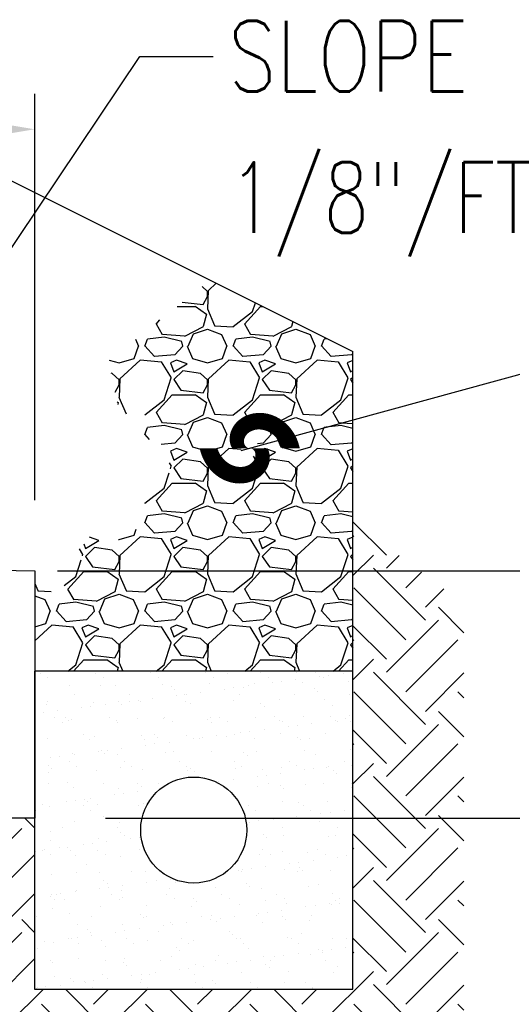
# Model space of a CAD drawing. Header units: inches. Extents: x -9715 to 32893, y -15613 to -1138.
# Tile 210 of 256: x 9273 to 9301, y -5414 to -5358. Entities that reach past the tile are written whole.
import ezdxf

# ---------------------------------------------------------------- set-up
doc = ezdxf.new("R2010")
doc.units = ezdxf.units.IN
doc.header["$MEASUREMENT"] = 0
doc.layers.get('0').update_dxf_attribs({"color": 252})
for name, color, linetype in [('S-ANNO-DIMS', 2, 'Continuous'), ('S-ANNO-TEXT', 2, 'Continuous'), ('S-WALL', 2, 'Continuous'), ('S-WALL-PATT', 1, 'Continuous')]:
    doc.layers.add(name, color=color, linetype=linetype)
doc.styles.add('125', font='romans.shx', dxfattribs={"width": 0.8, "height": 2})

# ---------------------------------------------------------------- blocks, each defined once
blk = doc.blocks.new('*X172')
at = {"color": 0}
for p, q in [((3122.32, 1688.22), (3116.63, 1693.9)), ((3116.63, 1691.37), (3116.79, 1691.53)), ((3116.63, 1684.74), (3120.11, 1688.22)), ((3122.32, 1686.01), (3124.47, 1688.16)), ((3128.95, 1677.17), (3120.11, 1686.01)), ((3125.63, 1682.69), (3128.28, 1685.34)), ((3125.63, 1673.85), (3116.79, 1682.69)), ((3128.95, 1679.38), (3132.08, 1682.51)), ((3135.48, 1675.06), (3131.16, 1679.38)), ((3122.32, 1668.33), (3131.16, 1677.17)), ((3122.32, 1670.54), (3116.63, 1676.23)), ((3116.63, 1673.69), (3116.79, 1673.85)), ((3125.63, 1665.02), (3134.47, 1673.85)), ((3116.63, 1667.06), (3120.11, 1670.54)), ((3128.95, 1659.49), (3120.11, 1668.33)), ((3128.95, 1661.7), (3135.48, 1668.23)), ((3125.63, 1656.18), (3116.79, 1665.02)), ((3135.48, 1664.01), (3134.47, 1665.02)), ((3135.48, 1657.38), (3131.16, 1661.7)), ((3122.32, 1650.65), (3131.16, 1659.49)), ((3122.32, 1652.86), (3116.62, 1658.56)), ((3116.62, 1656.01), (3116.79, 1656.18)), ((3125.63, 1647.34), (3134.47, 1656.18)), ((3116.62, 1649.38), (3120.11, 1652.86)), ((3128.95, 1641.81), (3120.11, 1650.65)), ((3128.95, 1644.02), (3135.48, 1650.55)), ((3125.63, 1638.5), (3116.79, 1647.34)), ((3135.48, 1646.33), (3134.47, 1647.34)), ((3062.63, 1641.84), (3060.93, 1643.54)), ((3135.48, 1639.7), (3131.16, 1644.02)), ((3051.61, 1632.97), (3060.45, 1641.81)), ((3122.32, 1635.18), (3116.62, 1640.88)), ((3122.32, 1632.97), (3131.16, 1641.81)), ((3054.92, 1629.66), (3062.63, 1637.37)), ((3116.62, 1638.32), (3116.79, 1638.5)), ((3125.63, 1629.66), (3134.47, 1638.5)), ((3116.62, 1631.69), (3120.11, 1635.18)), ((3128.95, 1624.14), (3120.11, 1632.97)), ((3128.95, 1626.35), (3135.48, 1632.88)), ((3058.24, 1626.35), (3062.62, 1630.73)), ((3125.63, 1620.82), (3116.79, 1629.66)), ((3135.48, 1628.65), (3134.47, 1629.66)), ((3062.62, 1624.17), (3060.45, 1626.35)), ((3135.48, 1622.03), (3131.16, 1626.35)), ((3051.61, 1615.3), (3060.45, 1624.14)), ((3122.32, 1615.3), (3131.16, 1624.14)), ((3122.32, 1617.51), (3116.62, 1623.21)), ((3116.62, 1620.64), (3116.79, 1620.82)), ((3125.63, 1611.98), (3134.47, 1620.82)), ((3054.92, 1611.98), (3062.62, 1619.68)), ((3111.27, 1608.67), (3120.11, 1617.51)), ((3128.95, 1606.46), (3120.11, 1615.3)), ((3128.95, 1608.67), (3135.48, 1615.2)), ((3058.24, 1608.67), (3064.11, 1614.54)), ((3075.91, 1606.46), (3067.83, 1614.54)), ((3072.6, 1611.98), (3075.16, 1614.54)), ((3075.91, 1608.67), (3081.79, 1614.54)), ((3093.59, 1606.46), (3085.51, 1614.54)), ((3090.28, 1611.98), (3092.84, 1614.54)), ((3093.59, 1608.67), (3099.47, 1614.54)), ((3111.27, 1606.46), (3103.19, 1614.54)), ((3107.96, 1611.98), (3110.51, 1614.54)), ((3072.6, 1603.14), (3063.76, 1611.98)), ((3090.28, 1603.14), (3081.44, 1611.98)), ((3107.96, 1603.14), (3099.12, 1611.98)), ((3125.63, 1603.14), (3116.79, 1611.98)), ((3135.48, 1610.98), (3134.47, 1611.98))]:
    blk.add_line(p, q, dxfattribs=at)
blk = doc.blocks.new('*X168')
at = {"color": 0}
for p, q in [((1782.66, 1243.5), (1782.66, 1243.5)), ((1783.93, 1242.7), (1783.93, 1242.7)), ((1790.29, 1243.78), (1790.29, 1243.78)), ((1792, 1243.52), (1792, 1243.52)), ((1793.27, 1242.71), (1793.27, 1242.71)), ((1801.35, 1243.54), (1801.35, 1243.54)), ((1802.61, 1242.73), (1802.61, 1242.73)), ((1810.69, 1243.55), (1810.69, 1243.55)), ((1811.95, 1242.75), (1811.95, 1242.75)), ((1814.48, 1243.42), (1814.48, 1243.42)), ((1820.03, 1243.57), (1820.03, 1243.57)), ((1821.3, 1242.77), (1821.3, 1242.77)), ((1825.96, 1242.39), (1825.96, 1242.39)), ((1826.1, 1243.66), (1826.1, 1243.66)), ((1829.37, 1243.59), (1829.37, 1243.59)), ((1830.04, 1242.93), (1830.04, 1242.93)), ((1830.64, 1242.78), (1830.64, 1242.78)), ((1831.6, 1243.14), (1831.6, 1243.14)), ((1834.04, 1243.46), (1834.04, 1243.46)), ((1787.66, 1241.36), (1787.66, 1241.36)), ((1792.9, 1241.39), (1792.9, 1241.39)), ((1795.33, 1241.32), (1795.33, 1241.32)), ((1803.43, 1241.61), (1803.43, 1241.61)), ((1804.91, 1241.29), (1804.91, 1241.29)), ((1805.46, 1240.78), (1805.46, 1240.78)), ((1811.29, 1241.71), (1811.29, 1241.71)), ((1813.89, 1240.8), (1813.89, 1240.8)), ((1815.45, 1241.01), (1815.45, 1241.01)), ((1817.09, 1241.02), (1817.09, 1241.02)), ((1817.89, 1241.33), (1817.89, 1241.33)), ((1818.96, 1241.67), (1818.96, 1241.67)), ((1821.96, 1241.87), (1821.96, 1241.87)), ((1823.52, 1242.07), (1823.52, 1242.07)), ((1827.06, 1241.97), (1827.06, 1241.97)), ((1829.09, 1240.92), (1829.09, 1240.92)), ((1834.91, 1242.07), (1834.91, 1242.07)), ((1788.48, 1239.8), (1788.48, 1239.8)), ((1797.82, 1239.81), (1797.82, 1239.81)), ((1801.74, 1239.2), (1801.74, 1239.2)), ((1805.81, 1239.74), (1805.81, 1239.74)), ((1807.17, 1239.83), (1807.17, 1239.83)), ((1807.37, 1239.95), (1807.37, 1239.95)), ((1809.81, 1240.27), (1809.81, 1240.27)), ((1816.51, 1239.85), (1816.51, 1239.85)), ((1823.19, 1239), (1823.19, 1239)), ((1825.85, 1239.86), (1825.85, 1239.86)), ((1829.64, 1240.41), (1829.64, 1240.41)), ((1830.87, 1238.96), (1830.87, 1238.96)), ((1835.19, 1239.88), (1835.19, 1239.88)), ((1783.61, 1238.25), (1783.61, 1238.25)), ((1783.88, 1238.76), (1783.88, 1238.76)), ((1789.66, 1237.61), (1789.66, 1237.61)), ((1791.22, 1237.82), (1791.22, 1237.82)), ((1791.71, 1238.54), (1791.71, 1238.54)), ((1793.66, 1238.14), (1793.66, 1238.14)), ((1795.89, 1238.66), (1795.89, 1238.66)), ((1796.44, 1238.15), (1796.44, 1238.15)), ((1797.74, 1238.68), (1797.74, 1238.68)), ((1799.3, 1238.88), (1799.3, 1238.88)), ((1799.56, 1238.64), (1799.56, 1238.64)), ((1807.24, 1238.61), (1807.24, 1238.61)), ((1808.07, 1238.39), (1808.07, 1238.39)), ((1815.34, 1238.9), (1815.34, 1238.9)), ((1820.07, 1238.29), (1820.07, 1238.29)), ((1820.63, 1237.78), (1820.63, 1237.78)), ((1832.25, 1238.02), (1832.25, 1238.02)), ((1783.15, 1236.76), (1783.15, 1236.76)), ((1785.08, 1235.99), (1785.08, 1235.99)), ((1785.59, 1237.08), (1785.59, 1237.08)), ((1786.87, 1236.02), (1786.87, 1236.02)), ((1787.84, 1235.58), (1787.84, 1235.58)), ((1794.43, 1236.01), (1794.43, 1236.01)), ((1799.05, 1235.76), (1799.05, 1235.76)), ((1803.62, 1235.83), (1803.62, 1235.83)), ((1803.77, 1236.02), (1803.77, 1236.02)), ((1811.05, 1235.66), (1811.05, 1235.66)), ((1811.47, 1235.93), (1811.47, 1235.93)), ((1813.11, 1236.04), (1813.11, 1236.04)), ((1819.15, 1235.89), (1819.15, 1235.89)), ((1822.45, 1236.06), (1822.45, 1236.06)), ((1827.25, 1236.19), (1827.25, 1236.19)), ((1831.8, 1236.08), (1831.8, 1236.08)), ((1834.36, 1235.73), (1834.36, 1235.73)), ((1835.1, 1236.29), (1835.1, 1236.29)), ((1786.35, 1235.19), (1786.35, 1235.19)), ((1787.42, 1235.52), (1787.42, 1235.52)), ((1795.52, 1235.54), (1795.52, 1235.54)), ((1795.69, 1235.2), (1795.69, 1235.2)), ((1805.03, 1235.22), (1805.03, 1235.22)), ((1811.61, 1235.15), (1811.61, 1235.15)), ((1814.38, 1235.24), (1814.38, 1235.24)), ((1820.65, 1233.93), (1820.65, 1233.93)), ((1823.24, 1235.39), (1823.24, 1235.39)), ((1823.72, 1235.25), (1823.72, 1235.25)), ((1824.73, 1234.46), (1824.73, 1234.46)), ((1826.29, 1234.67), (1826.29, 1234.67)), ((1828.73, 1234.99), (1828.73, 1234.99)), ((1832.8, 1235.53), (1832.8, 1235.53)), ((1833.06, 1235.27), (1833.06, 1235.27)), ((1835.24, 1235.29), (1835.24, 1235.29)), ((1783.8, 1232.47), (1783.8, 1232.47)), ((1790.03, 1233.13), (1790.03, 1233.13)), ((1790.9, 1232.28), (1790.9, 1232.28)), ((1791.9, 1232.76), (1791.9, 1232.76)), ((1799.75, 1232.86), (1799.75, 1232.86)), ((1800.25, 1232.3), (1800.25, 1232.3)), ((1802.04, 1233.02), (1802.04, 1233.02)), ((1802.59, 1232.52), (1802.59, 1232.52)), ((1807.43, 1232.83), (1807.43, 1232.83)), ((1808.58, 1232.34), (1808.58, 1232.34)), ((1809.59, 1232.32), (1809.59, 1232.32)), ((1810.14, 1232.54), (1810.14, 1232.54)), ((1812.58, 1232.86), (1812.58, 1232.86)), ((1814.22, 1232.76), (1814.22, 1232.76)), ((1815.53, 1233.12), (1815.53, 1233.12)), ((1816.65, 1233.4), (1816.65, 1233.4)), ((1818.21, 1233.61), (1818.21, 1233.61)), ((1818.93, 1232.33), (1818.93, 1232.33)), ((1823.38, 1233.22), (1823.38, 1233.22)), ((1826.22, 1232.65), (1826.22, 1232.65)), ((1828.27, 1232.35), (1828.27, 1232.35)), ((1831.06, 1233.18), (1831.06, 1233.18)), ((1796.43, 1230.74), (1796.43, 1230.74)), ((1800.5, 1231.27), (1800.5, 1231.27)), ((1802.06, 1231.48), (1802.06, 1231.48)), ((1804.5, 1231.8), (1804.5, 1231.8)), ((1826.77, 1232.15), (1826.77, 1232.15)), ((1784.35, 1229.15), (1784.35, 1229.15)), ((1785.91, 1229.35), (1785.91, 1229.35)), ((1788.03, 1229.79), (1788.03, 1229.79)), ((1788.35, 1229.67), (1788.35, 1229.67)), ((1792.43, 1230.21), (1792.43, 1230.21)), ((1793.02, 1230.39), (1793.02, 1230.39)), ((1793.57, 1229.88), (1793.57, 1229.88)), ((1793.99, 1230.42), (1793.99, 1230.42)), ((1795.71, 1229.76), (1795.71, 1229.76)), ((1803.81, 1230.05), (1803.81, 1230.05)), ((1805.2, 1230.12), (1805.2, 1230.12)), ((1811.66, 1230.15), (1811.66, 1230.15)), ((1817.2, 1230.02), (1817.2, 1230.02)), ((1817.76, 1229.51), (1817.76, 1229.51)), ((1819.34, 1230.11), (1819.34, 1230.11)), ((1827.44, 1230.41), (1827.44, 1230.41)), ((1829.38, 1229.76), (1829.38, 1229.76)), ((1835.29, 1230.51), (1835.29, 1230.51)), ((1784, 1227.76), (1784, 1227.76)), ((1784.55, 1227.25), (1784.55, 1227.25)), ((1787.51, 1228.48), (1787.51, 1228.48)), ((1788.77, 1227.67), (1788.77, 1227.67)), ((1796.18, 1227.49), (1796.18, 1227.49)), ((1796.85, 1228.5), (1796.85, 1228.5)), ((1798.11, 1227.69), (1798.11, 1227.69)), ((1806.19, 1228.51), (1806.19, 1228.51)), ((1807.46, 1227.71), (1807.46, 1227.71)), ((1808.18, 1227.39), (1808.18, 1227.39)), ((1815.53, 1228.53), (1815.53, 1228.53)), ((1815.72, 1227.34), (1815.72, 1227.34)), ((1816.8, 1227.72), (1816.8, 1227.72)), ((1823.57, 1227.44), (1823.57, 1227.44)), ((1824.88, 1228.55), (1824.88, 1228.55)), ((1826.14, 1227.74), (1826.14, 1227.74)), ((1829.06, 1227.27), (1829.06, 1227.27)), ((1831.25, 1227.4), (1831.25, 1227.4)), ((1831.49, 1227.59), (1831.49, 1227.59)), ((1834.22, 1228.56), (1834.22, 1228.56)), ((1835.48, 1227.76), (1835.48, 1227.76)), ((1835.57, 1228.12), (1835.57, 1228.12)), ((1783.99, 1226.69), (1783.99, 1226.69)), ((1792.09, 1226.98), (1792.09, 1226.98)), ((1799.94, 1227.08), (1799.94, 1227.08)), ((1807.62, 1227.05), (1807.62, 1227.05)), ((1808.74, 1226.88), (1808.74, 1226.88)), ((1819.42, 1226), (1819.42, 1226)), ((1820.37, 1227.12), (1820.37, 1227.12)), ((1820.98, 1226.2), (1820.98, 1226.2)), ((1823.42, 1226.52), (1823.42, 1226.52)), ((1827.49, 1227.06), (1827.49, 1227.06)), ((1832.37, 1227.02), (1832.37, 1227.02)), ((1832.92, 1226.51), (1832.92, 1226.51)), ((1783.98, 1224.75), (1783.98, 1224.75)), ((1787.16, 1224.86), (1787.16, 1224.86)), ((1788.22, 1224.01), (1788.22, 1224.01)), ((1793.33, 1224.77), (1793.33, 1224.77)), ((1795.9, 1223.98), (1795.9, 1223.98)), ((1799.17, 1224.75), (1799.17, 1224.75)), ((1799.72, 1224.25), (1799.72, 1224.25)), ((1802.67, 1224.79), (1802.67, 1224.79)), ((1812.9, 1225.14), (1812.9, 1225.14)), ((1815.34, 1225.46), (1815.34, 1225.46)), ((1819.53, 1224.33), (1819.53, 1224.33)), ((1821.35, 1224.82), (1821.35, 1224.82)), ((1823.35, 1224.39), (1823.35, 1224.39)), ((1823.9, 1223.88), (1823.9, 1223.88)), ((1827.63, 1224.62), (1827.63, 1224.62)), ((1830.7, 1224.84), (1830.7, 1224.84)), ((1835.48, 1224.72), (1835.48, 1224.72)), ((1835.53, 1224.12), (1835.53, 1224.12)), ((1791.12, 1222.27), (1791.12, 1222.27)), ((1795.19, 1222.81), (1795.19, 1222.81)), ((1796.75, 1223.01), (1796.75, 1223.01)), ((1799.19, 1223.33), (1799.19, 1223.33)), ((1783.04, 1221.21), (1783.04, 1221.21)), ((1784.18, 1220.91), (1784.18, 1220.91)), ((1787.12, 1221.74), (1787.12, 1221.74)), ((1788.68, 1221.95), (1788.68, 1221.95)), ((1789.93, 1220.97), (1789.93, 1220.97)), ((1790.15, 1222.12), (1790.15, 1222.12)), ((1790.7, 1221.62), (1790.7, 1221.62)), ((1792.28, 1221.2), (1792.28, 1221.2)), ((1799.27, 1220.98), (1799.27, 1220.98)), ((1800.13, 1221.3), (1800.13, 1221.3)), ((1817.96, 1221.02), (1817.96, 1221.02)), ((1823.76, 1221.66), (1823.76, 1221.66)), ((1826.51, 1221.49), (1826.51, 1221.49)), ((1827.3, 1221.03), (1827.3, 1221.03)), ((1831.44, 1221.62), (1831.44, 1221.62)), ((1781.68, 1218.98), (1781.68, 1218.98)), ((1781.85, 1220.14), (1781.85, 1220.14)), ((1791.2, 1220.16), (1791.2, 1220.16)), ((1793.31, 1219.22), (1793.31, 1219.22)), ((1817.5, 1218.86), (1817.5, 1218.86)), ((1819.22, 1220.21), (1819.22, 1220.21)), ((1826.19, 1219.12), (1826.19, 1219.12)), ((1828.56, 1220.23), (1828.56, 1220.23)), ((1830.26, 1219.66), (1830.26, 1219.66)), ((1831.82, 1219.86), (1831.82, 1219.86)), ((1834.26, 1220.18), (1834.26, 1220.18)), ((1786.41, 1217.24), (1786.41, 1217.24)), ((1788.41, 1218.23), (1788.41, 1218.23)), ((1795.75, 1217.26), (1795.75, 1217.26)), ((1796.09, 1218.2), (1796.09, 1218.2)), ((1818.11, 1218.06), (1818.11, 1218.06)), ((1819.72, 1218.55), (1819.72, 1218.55)), ((1822.18, 1218.59), (1822.18, 1218.59)), ((1823.75, 1218.8), (1823.75, 1218.8)), ((1823.78, 1217.31), (1823.78, 1217.31)), ((1827.82, 1218.84), (1827.82, 1218.84)), ((1829.5, 1218.75), (1829.5, 1218.75)), ((1830.05, 1218.25), (1830.05, 1218.25)), ((1833.12, 1217.33), (1833.12, 1217.33)), ((1784.29, 1216.59), (1784.29, 1216.59)), ((1796.3, 1216.49), (1796.3, 1216.49)), ((1796.85, 1215.98), (1796.85, 1215.98)), ((1799.52, 1215.61), (1799.52, 1215.61)), ((1820.48, 1216.12), (1820.48, 1216.12)), ((1821.04, 1215.61), (1821.04, 1215.61)), ((1823.95, 1215.88), (1823.95, 1215.88)), ((1831.62, 1215.84), (1831.62, 1215.84)), ((1832.66, 1215.85), (1832.66, 1215.85)), ((1784.37, 1215.13), (1784.37, 1215.13)), ((1787.28, 1213.85), (1787.28, 1213.85)), ((1789.88, 1214.34), (1789.88, 1214.34)), ((1791.44, 1214.55), (1791.44, 1214.55)), ((1792.47, 1215.42), (1792.47, 1215.42)), ((1793.88, 1214.87), (1793.88, 1214.87)), ((1797.96, 1215.4), (1797.96, 1215.4)), ((1781.81, 1213.28), (1781.81, 1213.28)), ((1783.01, 1213.44), (1783.01, 1213.44)), ((1783.37, 1213.48), (1783.37, 1213.48)), ((1784.28, 1212.63), (1784.28, 1212.63)), ((1785.81, 1213.81), (1785.81, 1213.81)), ((1787.83, 1213.35), (1787.83, 1213.35)), ((1788.6, 1212.45), (1788.6, 1212.45)), ((1792.35, 1213.45), (1792.35, 1213.45)), ((1793.62, 1212.65), (1793.62, 1212.65)), ((1796.27, 1212.42), (1796.27, 1212.42)), ((1799.46, 1213.59), (1799.46, 1213.59)), ((1819.9, 1212.77), (1819.9, 1212.77)), ((1820.38, 1213.5), (1820.38, 1213.5)), ((1821.65, 1212.7), (1821.65, 1212.7)), ((1823.65, 1213.22), (1823.65, 1213.22)), ((1828.01, 1213.06), (1828.01, 1213.06)), ((1829.72, 1213.52), (1829.72, 1213.52)), ((1830.99, 1212.72), (1830.99, 1212.72)), ((1833.03, 1212.25), (1833.03, 1212.25)), ((1834.59, 1212.46), (1834.59, 1212.46)), ((1835.65, 1213.12), (1835.65, 1213.12)), ((1790.44, 1210.96), (1790.44, 1210.96)), ((1820.88, 1210.65), (1820.88, 1210.65)), ((1824.95, 1211.19), (1824.95, 1211.19)), ((1826.51, 1211.4), (1826.51, 1211.4)), ((1828.95, 1211.72), (1828.95, 1211.72)), ((1784.55, 1209.35), (1784.55, 1209.35)), ((1788.83, 1209.73), (1788.83, 1209.73)), ((1792.66, 1209.64), (1792.66, 1209.64)), ((1798.17, 1209.75), (1798.17, 1209.75)), ((1800.51, 1209.74), (1800.51, 1209.74)), ((1816.29, 1210), (1816.29, 1210)), ((1816.86, 1209.78), (1816.86, 1209.78)), ((1816.88, 1210.13), (1816.88, 1210.13)), ((1818.44, 1210.33), (1818.44, 1210.33)), ((1824.14, 1210.1), (1824.14, 1210.1)), ((1826.2, 1209.8), (1826.2, 1209.8)), ((1826.63, 1210.48), (1826.63, 1210.48)), ((1827.18, 1209.98), (1827.18, 1209.98)), ((1831.81, 1210.06), (1831.81, 1210.06)), ((1835.54, 1209.81), (1835.54, 1209.81)), ((1793.43, 1208.22), (1793.43, 1208.22)), ((1793.98, 1207.71), (1793.98, 1207.71)), ((1796.65, 1207.46), (1796.65, 1207.46)), ((1800.72, 1208), (1800.72, 1208)), ((1802.29, 1208.21), (1802.29, 1208.21)), ((1804.73, 1208.53), (1804.73, 1208.53)), ((1805.61, 1207.95), (1805.61, 1207.95)), ((1817.61, 1207.85), (1817.61, 1207.85)), ((1818.17, 1207.34), (1818.17, 1207.34)), ((1828.2, 1207.28), (1828.2, 1207.28)), ((1829.79, 1207.59), (1829.79, 1207.59)), ((1784.41, 1205.59), (1784.41, 1205.59)), ((1784.57, 1205.88), (1784.57, 1205.88)), ((1785.43, 1205.92), (1785.43, 1205.92)), ((1786.14, 1206.08), (1786.14, 1206.08)), ((1788.57, 1206.4), (1788.57, 1206.4)), ((1788.79, 1206.67), (1788.79, 1206.67)), ((1792.65, 1206.94), (1792.65, 1206.94)), ((1794.21, 1207.14), (1794.21, 1207.14)), ((1794.78, 1205.94), (1794.78, 1205.94)), ((1796.46, 1206.64), (1796.46, 1206.64)), ((1804.12, 1205.96), (1804.12, 1205.96)), ((1804.57, 1206.93), (1804.57, 1206.93)), ((1812.42, 1207.03), (1812.42, 1207.03)), ((1813.46, 1205.98), (1813.46, 1205.98)), ((1820.09, 1206.99), (1820.09, 1206.99)), ((1822.8, 1205.99), (1822.8, 1205.99)), ((1832.15, 1206.01), (1832.15, 1206.01)), ((1784.96, 1205.08), (1784.96, 1205.08)), ((1786.7, 1205.12), (1786.7, 1205.12)), ((1792.85, 1203.86), (1792.85, 1203.86)), ((1796.04, 1205.14), (1796.04, 1205.14)), ((1796.59, 1205.32), (1796.59, 1205.32)), ((1800.7, 1203.96), (1800.7, 1203.96)), ((1805.38, 1205.15), (1805.38, 1205.15)), ((1808.37, 1203.92), (1808.37, 1203.92)), ((1808.59, 1205.22), (1808.59, 1205.22)), ((1809.15, 1204.71), (1809.15, 1204.71)), ((1814.73, 1205.17), (1814.73, 1205.17)), ((1816.48, 1204.22), (1816.48, 1204.22)), ((1820.78, 1204.95), (1820.78, 1204.95)), ((1824.07, 1205.19), (1824.07, 1205.19)), ((1824.33, 1204.32), (1824.33, 1204.32)), ((1829.28, 1203.99), (1829.28, 1203.99)), ((1831.72, 1204.31), (1831.72, 1204.31)), ((1832, 1204.28), (1832, 1204.28)), ((1832.78, 1204.85), (1832.78, 1204.85)), ((1833.33, 1204.34), (1833.33, 1204.34)), ((1833.41, 1205.2), (1833.41, 1205.2)), ((1781.91, 1202.2), (1781.91, 1202.2)), ((1784.74, 1203.57), (1784.74, 1203.57)), ((1787.57, 1202.69), (1787.57, 1202.69)), ((1791.25, 1202.22), (1791.25, 1202.22)), ((1799.58, 1202.59), (1799.58, 1202.59)), ((1800.6, 1202.23), (1800.6, 1202.23)), ((1809.94, 1202.25), (1809.94, 1202.25)), ((1811.76, 1202.32), (1811.76, 1202.32)), ((1815.57, 1202.19), (1815.57, 1202.19)), ((1819.28, 1202.27), (1819.28, 1202.27)), ((1819.64, 1202.72), (1819.64, 1202.72)), ((1821.2, 1202.93), (1821.2, 1202.93)), ((1823.64, 1203.25), (1823.64, 1203.25)), ((1823.76, 1202.22), (1823.76, 1202.22)), ((1827.72, 1203.79), (1827.72, 1203.79)), ((1828.62, 1202.29), (1828.62, 1202.29)), ((1788.98, 1200.89), (1788.98, 1200.89)), ((1796.65, 1200.86), (1796.65, 1200.86)), ((1800.13, 1202.08), (1800.13, 1202.08)), ((1803.49, 1200.6), (1803.49, 1200.6)), ((1804.76, 1201.15), (1804.76, 1201.15)), ((1805.05, 1200.8), (1805.05, 1200.8)), ((1807.49, 1201.12), (1807.49, 1201.12)), ((1811.57, 1201.66), (1811.57, 1201.66)), ((1812.61, 1201.25), (1812.61, 1201.25)), ((1813.13, 1201.87), (1813.13, 1201.87)), ((1820.28, 1201.21), (1820.28, 1201.21)), ((1824.31, 1201.71), (1824.31, 1201.71)), ((1828.39, 1201.5), (1828.39, 1201.5)), ((1790.56, 1199.95), (1790.56, 1199.95)), ((1791.11, 1199.45), (1791.11, 1199.45)), ((1791.34, 1199), (1791.34, 1199)), ((1795.42, 1199.53), (1795.42, 1199.53)), ((1796.98, 1199.74), (1796.98, 1199.74)), ((1799.42, 1200.06), (1799.42, 1200.06)), ((1802.74, 1199.69), (1802.74, 1199.69)), ((1814.74, 1199.58), (1814.74, 1199.58)), ((1815.3, 1199.08), (1815.3, 1199.08)), ((1826.92, 1199.32), (1826.92, 1199.32)), ((1783.27, 1197.94), (1783.27, 1197.94)), ((1784.93, 1197.79), (1784.93, 1197.79)), ((1787.34, 1198.47), (1787.34, 1198.47)), ((1787.86, 1198.41), (1787.86, 1198.41)), ((1788.9, 1198.68), (1788.9, 1198.68)), ((1789.12, 1197.61), (1789.12, 1197.61)), ((1793.03, 1198.08), (1793.03, 1198.08)), ((1797.2, 1198.43), (1797.2, 1198.43)), ((1798.46, 1197.62), (1798.46, 1197.62)), ((1800.89, 1198.18), (1800.89, 1198.18)), ((1806.54, 1198.45), (1806.54, 1198.45)), ((1807.81, 1197.64), (1807.81, 1197.64)), ((1808.56, 1198.14), (1808.56, 1198.14)), ((1815.88, 1198.46), (1815.88, 1198.46)), ((1816.66, 1198.43), (1816.66, 1198.43)), ((1817.15, 1197.66), (1817.15, 1197.66)), ((1824.52, 1198.54), (1824.52, 1198.54)), ((1825.23, 1198.48), (1825.23, 1198.48)), ((1826.49, 1197.67), (1826.49, 1197.67)), ((1832.19, 1198.5), (1832.19, 1198.5)), ((1834.57, 1198.5), (1834.57, 1198.5)), ((1782.09, 1196.81), (1782.09, 1196.81)), ((1793.72, 1197.05), (1793.72, 1197.05)), ((1805.73, 1196.95), (1805.73, 1196.95)), ((1806.28, 1196.44), (1806.28, 1196.44)), ((1812.8, 1195.47), (1812.8, 1195.47)), ((1817.91, 1196.69), (1817.91, 1196.69)), ((1823.97, 1195.53), (1823.97, 1195.53)), ((1826.41, 1195.85), (1826.41, 1195.85)), ((1828.57, 1195.72), (1828.57, 1195.72)), ((1829.91, 1196.58), (1829.91, 1196.58)), ((1830.46, 1196.08), (1830.46, 1196.08)), ((1830.48, 1196.38), (1830.48, 1196.38)), ((1832.04, 1196.59), (1832.04, 1196.59)), ((1834.48, 1196.91), (1834.48, 1196.91)), ((1784.33, 1194.69), (1784.33, 1194.69)), ((1784.7, 1194.42), (1784.7, 1194.42)), ((1789.17, 1195.11), (1789.17, 1195.11)), ((1793.68, 1194.71), (1793.68, 1194.71)), ((1796.71, 1194.32), (1796.71, 1194.32)), ((1796.84, 1195.08), (1796.84, 1195.08)), ((1797.26, 1193.81), (1797.26, 1193.81)), ((1803.02, 1194.72), (1803.02, 1194.72)), ((1804.94, 1195.37), (1804.94, 1195.37)), ((1808.89, 1194.05), (1808.89, 1194.05)), ((1812.36, 1194.74), (1812.36, 1194.74)), ((1814.33, 1194.26), (1814.33, 1194.26)), ((1815.89, 1194.46), (1815.89, 1194.46)), ((1818.33, 1194.78), (1818.33, 1194.78)), ((1820.47, 1195.43), (1820.47, 1195.43)), ((1820.89, 1193.95), (1820.89, 1193.95)), ((1821.7, 1194.76), (1821.7, 1194.76)), ((1822.41, 1195.32), (1822.41, 1195.32)), ((1831.05, 1194.77), (1831.05, 1194.77)), ((1793.22, 1192.3), (1793.22, 1192.3)), ((1798.18, 1192.13), (1798.18, 1192.13)), ((1799.74, 1192.34), (1799.74, 1192.34)), ((1801.08, 1192.4), (1801.08, 1192.4)), ((1802.18, 1192.66), (1802.18, 1192.66)), ((1806.26, 1193.19), (1806.26, 1193.19)), ((1807.82, 1193.4), (1807.82, 1193.4)), ((1808.75, 1192.36), (1808.75, 1192.36)), ((1810.26, 1193.72), (1810.26, 1193.72)), ((1816.85, 1192.65), (1816.85, 1192.65)), ((1821.45, 1193.44), (1821.45, 1193.44)), ((1824.71, 1192.75), (1824.71, 1192.75)), ((1832.38, 1192.72), (1832.38, 1192.72)), ((1833.07, 1193.68), (1833.07, 1193.68)), ((1785.12, 1192.01), (1785.12, 1192.01)), ((1786.03, 1190.53), (1786.03, 1190.53)), ((1787.69, 1191.68), (1787.69, 1191.68)), ((1788.24, 1191.18), (1788.24, 1191.18)), ((1790.11, 1191.07), (1790.11, 1191.07)), ((1790.28, 1190.9), (1790.28, 1190.9)), ((1791.67, 1191.27), (1791.67, 1191.27)), ((1794.11, 1191.6), (1794.11, 1191.6)), ((1799.62, 1190.92), (1799.62, 1190.92)), ((1799.87, 1191.42), (1799.87, 1191.42)), ((1808.96, 1190.93), (1808.96, 1190.93)), ((1811.87, 1191.32), (1811.87, 1191.32)), ((1812.43, 1190.81), (1812.43, 1190.81)), ((1818.31, 1190.95), (1818.31, 1190.95)), ((1824.06, 1191.05), (1824.06, 1191.05)), ((1827.65, 1190.97), (1827.65, 1190.97)), ((1782.03, 1190.01), (1782.03, 1190.01)), ((1782.2, 1190.08), (1782.2, 1190.08)), ((1783.59, 1190.21), (1783.59, 1190.21)), ((1791.54, 1190.09), (1791.54, 1190.09)), ((1800.89, 1190.11), (1800.89, 1190.11)), ((1810.23, 1190.13), (1810.23, 1190.13)), ((1819.57, 1190.15), (1819.57, 1190.15)), ((1828.76, 1189.94), (1828.76, 1189.94)), ((1828.91, 1190.16), (1828.91, 1190.16))]:
    blk.add_line(p, q, dxfattribs=at)
blk = doc.blocks.new('*X174')
at = {"color": 0}
for p, q in [((1666.48, 1765.67), (1665.15, 1764.45)), ((1665.02, 1764.28), (1664.07, 1765.11)), ((1665.14, 1764.46), (1664.99, 1761.31)), ((1665, 1763.4), (1665, 1764.3)), ((1660.73, 1762.47), (1664.25, 1762.05)), ((1664.25, 1762.05), (1665, 1763.4)), ((1672.65, 1760.85), (1673.13, 1762.34)), ((1659.83, 1761.75), (1662.9, 1761.75)), ((1662.9, 1761.77), (1664.85, 1760.42)), ((1664.98, 1761.32), (1666.18, 1758.47)), ((1669.35, 1758.3), (1672.65, 1760.85)), ((1671.3, 1758.75), (1674, 1761.75)), ((1674, 1761.75), (1674.31, 1761.75)), ((1656.3, 1758.75), (1656.92, 1759.44)), ((1664.85, 1760.4), (1664.25, 1758.3)), ((1679.5, 1759.16), (1679.25, 1758.3)), ((1657.37, 1756.94), (1656.32, 1758.74)), ((1664.25, 1758.29), (1661.1, 1756.64)), ((1662.6, 1757.1), (1665, 1757.85)), ((1665, 1757.85), (1667.4, 1756.95)), ((1666.19, 1758.44), (1669.34, 1758.29)), ((1672.37, 1756.94), (1671.32, 1758.74)), ((1679.25, 1758.29), (1676.1, 1756.64)), ((1677.6, 1757.1), (1680, 1757.85)), ((1680, 1757.85), (1682.4, 1756.95)), ((1652.77, 1756.15), (1653.3, 1755)), ((1654.35, 1755), (1654.8, 1756.2)), ((1657.66, 1756.49), (1654.81, 1756.19)), ((1661.09, 1756.67), (1657.34, 1756.97)), ((1660.65, 1755.76), (1657.65, 1756.51)), ((1660.8, 1754.99), (1660.65, 1755.74)), ((1661.7, 1755), (1662.6, 1757.1)), ((1667.4, 1756.95), (1668.3, 1755)), ((1669.35, 1755), (1669.8, 1756.2)), ((1672.66, 1756.49), (1669.81, 1756.19)), ((1676.09, 1756.67), (1672.34, 1756.97)), ((1675.65, 1755.76), (1672.65, 1756.51)), ((1675.8, 1754.99), (1675.65, 1755.74)), ((1676.7, 1755), (1677.6, 1757.1)), ((1682.4, 1756.95), (1683.3, 1755)), ((1684.35, 1755), (1684.8, 1756.2)), ((1685.33, 1756.24), (1684.81, 1756.19)), ((1652.55, 1752.9), (1653.3, 1755)), ((1656, 1753.23), (1654.35, 1755.03)), ((1660.8, 1755), (1659.45, 1753.5)), ((1661.54, 1755), (1662.44, 1752.9)), ((1667.55, 1752.9), (1668.3, 1755)), ((1671, 1753.23), (1669.35, 1755.03)), ((1675.8, 1755), (1674.45, 1753.5)), ((1676.54, 1755), (1677.44, 1752.9)), ((1682.55, 1752.9), (1683.3, 1755)), ((1686, 1753.23), (1684.35, 1755.03)), ((1648.34, 1752.63), (1649.99, 1752.14)), ((1650, 1752.14), (1652.55, 1752.89)), ((1653.6, 1752.6), (1650.15, 1749.45)), ((1657.2, 1752.29), (1653.6, 1752.59)), ((1659.44, 1753.51), (1655.99, 1753.21)), ((1658.87, 1749.61), (1657.22, 1752.31)), ((1659.75, 1752.6), (1658.7, 1752.15)), ((1661.55, 1752), (1659.75, 1752.6)), ((1662.44, 1752.89), (1664.99, 1752.14)), ((1665, 1752.14), (1667.55, 1752.89)), ((1668.6, 1752.6), (1665.15, 1749.45)), ((1672.2, 1752.29), (1668.6, 1752.59)), ((1674.44, 1753.51), (1670.99, 1753.21)), ((1673.87, 1749.61), (1672.22, 1752.31)), ((1674.75, 1752.6), (1673.7, 1752.15)), ((1676.55, 1752), (1674.75, 1752.6)), ((1677.44, 1752.89), (1679.99, 1752.14)), ((1680, 1752.14), (1682.55, 1752.89)), ((1683.6, 1752.6), (1680.15, 1749.45)), ((1687.2, 1752.29), (1683.6, 1752.59)), ((1689.44, 1753.51), (1685.99, 1753.21)), ((1688.87, 1749.61), (1687.22, 1752.31)), ((1689.68, 1752.57), (1688.7, 1752.15)), ((1689.68, 1753.75), (1689.45, 1753.5)), ((1658.7, 1752.15), (1659.3, 1750.65)), ((1659.3, 1750.65), (1661.55, 1752)), ((1660.8, 1750.8), (1659.3, 1749.3)), ((1663.81, 1750.35), (1660.81, 1750.8)), ((1673.7, 1752.15), (1674.3, 1750.65)), ((1674.3, 1750.65), (1676.55, 1752)), ((1675.8, 1750.8), (1674.3, 1749.3)), ((1678.81, 1750.35), (1675.81, 1750.8)), ((1688.7, 1752.15), (1689.3, 1750.65)), ((1689.3, 1750.65), (1689.68, 1750.88)), ((1648.81, 1750.35), (1648.65, 1750.38)), ((1650.02, 1749.28), (1648.82, 1750.33)), ((1650.14, 1749.46), (1649.99, 1746.31)), ((1650, 1748.4), (1650, 1749.3)), ((1657.65, 1745.85), (1658.85, 1749.6)), ((1659.3, 1749.3), (1660.5, 1747.5)), ((1665.02, 1749.28), (1663.82, 1750.33)), ((1665.14, 1749.46), (1664.99, 1746.31)), ((1665, 1748.4), (1665, 1749.3)), ((1672.65, 1745.85), (1673.85, 1749.6)), ((1674.3, 1749.3), (1675.5, 1747.5)), ((1680.02, 1749.28), (1678.82, 1750.33)), ((1680.14, 1749.46), (1679.99, 1746.31)), ((1680, 1748.4), (1680, 1749.3)), ((1687.65, 1745.85), (1688.85, 1749.6)), ((1689.68, 1749.68), (1689.3, 1749.3)), ((1689.3, 1749.3), (1689.68, 1748.73)), ((1649.32, 1747.17), (1650, 1748.4)), ((1660.5, 1747.5), (1664.25, 1747.05)), ((1664.25, 1747.05), (1665, 1748.4)), ((1675.5, 1747.5), (1679.25, 1747.05)), ((1679.25, 1747.05), (1680, 1748.4)), ((1649.65, 1745.56), (1649.85, 1745.42)), ((1649.98, 1746.32), (1651.18, 1743.47)), ((1654.35, 1743.3), (1657.65, 1745.85)), ((1656.3, 1743.75), (1659, 1746.75)), ((1659, 1746.75), (1662.9, 1746.75)), ((1662.9, 1746.77), (1664.85, 1745.42)), ((1664.98, 1746.32), (1666.18, 1743.47)), ((1669.35, 1743.3), (1672.65, 1745.85)), ((1671.3, 1743.75), (1674, 1746.75)), ((1674, 1746.75), (1677.9, 1746.75)), ((1677.9, 1746.77), (1679.85, 1745.42)), ((1679.98, 1746.32), (1681.18, 1743.47)), ((1684.35, 1743.3), (1687.65, 1745.85)), ((1686.3, 1743.75), (1689, 1746.75)), ((1689, 1746.75), (1689.68, 1746.75)), ((1649.85, 1745.4), (1649.76, 1745.06)), ((1664.85, 1745.4), (1664.25, 1743.3)), ((1679.85, 1745.4), (1679.25, 1743.3)), ((1657.37, 1741.94), (1656.32, 1743.74)), ((1664.25, 1743.29), (1661.1, 1741.64)), ((1662.6, 1742.1), (1665, 1742.85)), ((1665, 1742.85), (1667.4, 1741.95)), ((1666.19, 1743.44), (1669.34, 1743.29)), ((1672.37, 1741.94), (1671.32, 1743.74)), ((1679.25, 1743.29), (1676.1, 1741.64)), ((1677.6, 1742.1), (1680, 1742.85)), ((1680, 1742.85), (1682.4, 1741.95)), ((1681.19, 1743.44), (1684.34, 1743.29)), ((1687.37, 1741.94), (1686.32, 1743.74)), ((1654.35, 1740), (1654.8, 1741.2)), ((1657.66, 1741.49), (1654.81, 1741.19)), ((1661.09, 1741.67), (1657.34, 1741.97)), ((1660.65, 1740.76), (1657.65, 1741.51)), ((1660.8, 1739.99), (1660.65, 1740.74)), ((1661.7, 1740), (1662.6, 1742.1)), ((1667.4, 1741.95), (1668.3, 1740)), ((1669.35, 1740), (1669.8, 1741.2)), ((1672.66, 1741.49), (1669.81, 1741.19)), ((1676.09, 1741.67), (1672.34, 1741.97)), ((1675.65, 1740.76), (1672.65, 1741.51)), ((1675.8, 1739.99), (1675.65, 1740.74)), ((1676.7, 1740), (1677.6, 1742.1)), ((1682.4, 1741.95), (1683.01, 1740.63)), ((1683.01, 1740.63), (1683.3, 1740)), ((1684.35, 1740), (1684.77, 1741.12)), ((1684.77, 1741.12), (1684.8, 1741.2)), ((1685.16, 1741.23), (1684.81, 1741.19)), ((1687.66, 1741.49), (1685.16, 1741.23)), ((1687.75, 1741.94), (1687.34, 1741.97)), ((1689.68, 1741), (1687.65, 1741.51)), ((1689.68, 1741.78), (1687.75, 1741.94)), ((1655.16, 1739.14), (1654.35, 1740.03)), ((1660.8, 1740), (1659.45, 1738.5)), ((1661.54, 1740), (1662.44, 1737.9)), ((1667.55, 1737.9), (1668.3, 1740)), ((1670.85, 1738.39), (1669.35, 1740.03)), ((1675.8, 1740), (1674.45, 1738.5)), ((1676.54, 1740), (1676.98, 1738.98)), ((1676.98, 1738.98), (1677.44, 1737.9)), ((1682.55, 1737.9), (1683.3, 1740)), ((1686, 1738.23), (1684.35, 1740.03)), ((1659.44, 1738.51), (1657.12, 1738.3)), ((1659.75, 1737.6), (1658.7, 1737.15)), ((1661.55, 1737), (1659.75, 1737.6)), ((1662.44, 1737.89), (1664.99, 1737.14)), ((1665, 1737.14), (1667.55, 1737.89)), ((1668.6, 1737.6), (1665.15, 1734.45)), ((1670.69, 1737.42), (1668.6, 1737.59)), ((1674.44, 1738.51), (1673.46, 1738.42)), ((1674.75, 1737.6), (1673.7, 1737.15)), ((1676.55, 1737), (1674.75, 1737.6)), ((1677.44, 1737.89), (1679.99, 1737.14)), ((1680, 1737.14), (1682.55, 1737.89)), ((1683.6, 1737.6), (1680.15, 1734.45)), ((1687.2, 1737.29), (1683.6, 1737.59)), ((1689.44, 1738.51), (1685.99, 1738.21)), ((1688.87, 1734.61), (1687.22, 1737.31)), ((1689.68, 1737.57), (1688.7, 1737.15)), ((1689.68, 1738.75), (1689.45, 1738.5)), ((1658.7, 1737.15), (1659.3, 1735.65)), ((1659.3, 1735.65), (1661.55, 1737)), ((1660.8, 1735.8), (1659.3, 1734.3)), ((1663.81, 1735.35), (1660.81, 1735.8)), ((1673.87, 1734.61), (1672.83, 1736.32)), ((1673.7, 1737.15), (1674.3, 1735.65)), ((1674.3, 1735.65), (1676.55, 1737)), ((1675.8, 1735.8), (1674.3, 1734.3)), ((1678.81, 1735.35), (1675.81, 1735.8)), ((1688.7, 1737.15), (1689.3, 1735.65)), ((1689.3, 1735.65), (1689.68, 1735.88)), ((1658.87, 1734.61), (1658.53, 1735.16)), ((1658.7, 1734.14), (1658.85, 1734.6)), ((1659.3, 1734.3), (1660.5, 1732.5)), ((1665.02, 1734.28), (1663.82, 1735.33)), ((1665.14, 1734.46), (1664.99, 1731.31)), ((1665, 1733.4), (1665, 1734.3)), ((1672.65, 1730.85), (1673.85, 1734.6)), ((1674.3, 1734.3), (1675.5, 1732.5)), ((1680.02, 1734.28), (1678.82, 1735.33)), ((1680.14, 1734.46), (1679.99, 1731.31)), ((1680, 1733.4), (1680, 1734.3)), ((1687.65, 1730.85), (1688.85, 1734.6)), ((1689.68, 1734.68), (1689.3, 1734.3)), ((1689.3, 1734.3), (1689.68, 1733.73)), ((1657.65, 1730.85), (1658.5, 1733.49)), ((1660.5, 1732.5), (1664.25, 1732.05)), ((1664.25, 1732.05), (1665, 1733.4)), ((1675.5, 1732.5), (1679.25, 1732.05)), ((1679.25, 1732.05), (1680, 1733.4)), ((1654.35, 1728.3), (1657.65, 1730.85)), ((1656.3, 1728.75), (1659, 1731.75)), ((1659, 1731.75), (1662.9, 1731.75)), ((1662.9, 1731.77), (1664.85, 1730.42)), ((1664.98, 1731.32), (1666.18, 1728.47)), ((1669.35, 1728.3), (1672.65, 1730.85)), ((1671.3, 1728.75), (1674, 1731.75)), ((1674, 1731.75), (1677.9, 1731.75)), ((1677.9, 1731.77), (1679.85, 1730.42)), ((1679.98, 1731.32), (1681.18, 1728.47)), ((1684.35, 1728.3), (1687.65, 1730.85)), ((1686.3, 1728.75), (1689, 1731.75)), ((1689, 1731.75), (1689.68, 1731.75)), ((1664.85, 1730.4), (1664.25, 1728.3)), ((1679.85, 1730.4), (1679.25, 1728.3)), ((1654.34, 1728.3), (1654.34, 1728.29)), ((1657.37, 1726.94), (1656.32, 1728.74)), ((1664.25, 1728.29), (1661.1, 1726.64)), ((1662.6, 1727.1), (1665, 1727.85)), ((1665, 1727.85), (1667.4, 1726.95)), ((1666.19, 1728.44), (1669.34, 1728.29)), ((1672.37, 1726.94), (1671.32, 1728.74)), ((1679.25, 1728.29), (1676.1, 1726.64)), ((1677.6, 1727.1), (1680, 1727.85)), ((1680, 1727.85), (1682.4, 1726.95)), ((1681.19, 1728.44), (1684.34, 1728.29)), ((1687.37, 1726.94), (1686.32, 1728.74)), ((1654.35, 1725), (1654.8, 1726.2)), ((1657.66, 1726.49), (1654.81, 1726.19)), ((1661.09, 1726.67), (1657.34, 1726.97)), ((1660.65, 1725.76), (1657.65, 1726.51)), ((1660.8, 1724.99), (1660.65, 1725.74)), ((1661.7, 1725), (1662.6, 1727.1)), ((1667.4, 1726.95), (1668.3, 1725)), ((1669.35, 1725), (1669.8, 1726.2)), ((1672.66, 1726.49), (1669.81, 1726.19)), ((1676.09, 1726.67), (1672.34, 1726.97)), ((1675.65, 1725.76), (1672.65, 1726.51)), ((1675.8, 1724.99), (1675.65, 1725.74)), ((1676.7, 1725), (1677.6, 1727.1)), ((1682.4, 1726.95), (1683.3, 1725)), ((1684.35, 1725), (1684.8, 1726.2)), ((1687.66, 1726.49), (1684.81, 1726.19)), ((1689.68, 1726.78), (1687.34, 1726.97)), ((1689.68, 1726), (1687.65, 1726.51)), ((1652.55, 1722.9), (1652.9, 1723.9)), ((1656, 1723.23), (1654.35, 1725.03)), ((1660.8, 1725), (1659.45, 1723.5)), ((1661.54, 1725), (1662.44, 1722.9)), ((1667.55, 1722.9), (1668.3, 1725)), ((1671, 1723.23), (1669.35, 1725.03)), ((1675.8, 1725), (1674.45, 1723.5)), ((1676.54, 1725), (1677.44, 1722.9)), ((1682.55, 1722.9), (1683.3, 1725)), ((1686, 1723.23), (1684.35, 1725.03)), ((1646.55, 1722), (1644.98, 1722.53)), ((1649.9, 1722.17), (1649.99, 1722.14)), ((1650, 1722.14), (1652.55, 1722.89)), ((1653.6, 1722.6), (1650.15, 1719.45)), ((1657.2, 1722.29), (1653.6, 1722.59)), ((1659.44, 1723.51), (1655.99, 1723.21)), ((1658.87, 1719.61), (1657.22, 1722.31)), ((1659.75, 1722.6), (1658.7, 1722.15)), ((1658.7, 1722.15), (1659.3, 1720.65)), ((1661.55, 1722), (1659.75, 1722.6)), ((1662.44, 1722.89), (1664.99, 1722.14)), ((1665, 1722.14), (1667.55, 1722.89)), ((1668.6, 1722.6), (1665.15, 1719.45)), ((1672.2, 1722.29), (1668.6, 1722.59)), ((1674.44, 1723.51), (1670.99, 1723.21)), ((1673.87, 1719.61), (1672.22, 1722.31)), ((1674.75, 1722.6), (1673.7, 1722.15)), ((1673.7, 1722.15), (1674.3, 1720.65)), ((1676.55, 1722), (1674.75, 1722.6)), ((1677.44, 1722.89), (1679.99, 1722.14)), ((1680, 1722.14), (1682.55, 1722.89)), ((1683.6, 1722.6), (1680.15, 1719.45)), ((1687.2, 1722.29), (1683.6, 1722.59)), ((1689.44, 1723.51), (1685.99, 1723.21)), ((1688.87, 1719.61), (1687.22, 1722.31)), ((1689.68, 1722.57), (1688.7, 1722.15)), ((1688.7, 1722.15), (1689.3, 1720.65)), ((1689.68, 1723.75), (1689.45, 1723.5)), ((1643.87, 1719.61), (1643.28, 1720.58)), ((1644, 1721.4), (1644.3, 1720.65)), ((1644.3, 1720.65), (1646.55, 1722)), ((1645.8, 1720.8), (1644.3, 1719.3)), ((1648.81, 1720.35), (1645.81, 1720.8)), ((1659.3, 1720.65), (1661.55, 1722)), ((1660.8, 1720.8), (1659.3, 1719.3)), ((1663.81, 1720.35), (1660.81, 1720.8)), ((1674.3, 1720.65), (1676.55, 1722)), ((1675.8, 1720.8), (1674.3, 1719.3)), ((1678.81, 1720.35), (1675.81, 1720.8)), ((1689.3, 1720.65), (1689.68, 1720.88)), ((1643.79, 1719.4), (1643.85, 1719.6)), ((1644.3, 1719.3), (1645.5, 1717.5)), ((1650.02, 1719.28), (1648.82, 1720.33)), ((1650.14, 1719.46), (1649.99, 1716.31)), ((1650, 1718.4), (1650, 1719.3)), ((1657.65, 1715.85), (1658.85, 1719.6)), ((1659.3, 1719.3), (1660.5, 1717.5)), ((1665.02, 1719.28), (1663.82, 1720.33)), ((1665.14, 1719.46), (1664.99, 1716.31)), ((1665, 1718.4), (1665, 1719.3)), ((1672.65, 1715.85), (1673.85, 1719.6)), ((1674.3, 1719.3), (1675.5, 1717.5)), ((1680.02, 1719.28), (1678.82, 1720.33)), ((1680.14, 1719.46), (1679.99, 1716.31)), ((1680, 1718.4), (1680, 1719.3)), ((1687.65, 1715.85), (1688.85, 1719.6)), ((1689.68, 1719.68), (1689.3, 1719.3)), ((1689.3, 1719.3), (1689.68, 1718.73)), ((1642.65, 1715.85), (1643.56, 1718.68)), ((1645.5, 1717.5), (1649.25, 1717.05)), ((1649.25, 1717.05), (1650, 1718.4)), ((1660.5, 1717.5), (1664.25, 1717.05)), ((1664.25, 1717.05), (1665, 1718.4)), ((1675.5, 1717.5), (1679.25, 1717.05)), ((1679.25, 1717.05), (1680, 1718.4)), ((1640.66, 1714.32), (1642.65, 1715.85)), ((1641.3, 1713.75), (1644, 1716.75)), ((1644, 1716.75), (1647.9, 1716.75)), ((1647.9, 1716.77), (1649.85, 1715.42)), ((1649.98, 1716.32), (1651.18, 1713.47)), ((1654.35, 1713.3), (1657.65, 1715.85)), ((1656.3, 1713.75), (1659, 1716.75)), ((1659, 1716.75), (1662.9, 1716.75)), ((1662.9, 1716.77), (1664.85, 1715.42)), ((1664.98, 1716.32), (1666.18, 1713.47)), ((1669.35, 1713.3), (1672.65, 1715.85)), ((1671.3, 1713.75), (1674, 1716.75)), ((1674, 1716.75), (1677.9, 1716.75)), ((1677.9, 1716.77), (1679.85, 1715.42)), ((1679.98, 1716.32), (1681.18, 1713.47)), ((1684.35, 1713.3), (1687.65, 1715.85)), ((1686.3, 1713.75), (1689, 1716.75)), ((1689, 1716.75), (1689.68, 1716.75)), ((1635.68, 1714.67), (1636.18, 1713.47)), ((1649.85, 1715.4), (1649.25, 1713.3)), ((1664.85, 1715.4), (1664.25, 1713.3)), ((1679.85, 1715.4), (1679.25, 1713.3)), ((1635.68, 1712.59), (1637.4, 1711.95)), ((1636.19, 1713.44), (1638.49, 1713.34)), ((1642.37, 1711.94), (1641.32, 1713.74)), ((1649.25, 1713.29), (1646.1, 1711.64)), ((1646.7, 1710), (1647.6, 1712.1)), ((1647.6, 1712.1), (1650, 1712.85)), ((1650, 1712.85), (1652.4, 1711.95)), ((1651.19, 1713.44), (1654.34, 1713.29)), ((1657.37, 1711.94), (1656.32, 1713.74)), ((1664.25, 1713.29), (1661.1, 1711.64)), ((1661.7, 1710), (1662.6, 1712.1)), ((1662.6, 1712.1), (1665, 1712.85)), ((1665, 1712.85), (1667.4, 1711.95)), ((1666.19, 1713.44), (1669.34, 1713.29)), ((1672.37, 1711.94), (1671.32, 1713.74)), ((1679.25, 1713.29), (1676.1, 1711.64)), ((1676.7, 1710), (1677.6, 1712.1)), ((1677.6, 1712.1), (1680, 1712.85)), ((1680, 1712.85), (1682.4, 1711.95)), ((1681.19, 1713.44), (1684.34, 1713.29)), ((1687.37, 1711.94), (1686.32, 1713.74)), ((1637.4, 1711.95), (1638.3, 1710)), ((1639.35, 1710), (1639.8, 1711.2)), ((1642.66, 1711.49), (1639.81, 1711.19)), ((1646.09, 1711.67), (1642.34, 1711.97)), ((1645.65, 1710.76), (1642.65, 1711.51)), ((1645.8, 1709.99), (1645.65, 1710.74)), ((1652.4, 1711.95), (1653.3, 1710)), ((1654.35, 1710), (1654.8, 1711.2)), ((1657.66, 1711.49), (1654.81, 1711.19)), ((1661.09, 1711.67), (1657.34, 1711.97)), ((1660.65, 1710.76), (1657.65, 1711.51)), ((1660.8, 1709.99), (1660.65, 1710.74)), ((1667.4, 1711.95), (1668.3, 1710)), ((1669.35, 1710), (1669.8, 1711.2)), ((1672.66, 1711.49), (1669.81, 1711.19)), ((1676.09, 1711.67), (1672.34, 1711.97)), ((1675.65, 1710.76), (1672.65, 1711.51)), ((1675.8, 1709.99), (1675.65, 1710.74)), ((1682.4, 1711.95), (1683.3, 1710)), ((1684.35, 1710), (1684.8, 1711.2)), ((1687.66, 1711.49), (1684.81, 1711.19)), ((1689.68, 1711.78), (1687.34, 1711.97)), ((1689.68, 1711), (1687.65, 1711.51)), ((1637.55, 1707.9), (1638.3, 1710)), ((1641, 1708.23), (1639.35, 1710.03)), ((1645.8, 1710), (1644.45, 1708.5)), ((1646.54, 1710), (1647.44, 1707.9)), ((1652.55, 1707.9), (1653.3, 1710)), ((1656, 1708.23), (1654.35, 1710.03)), ((1660.8, 1710), (1659.45, 1708.5)), ((1661.54, 1710), (1662.44, 1707.9)), ((1667.55, 1707.9), (1668.3, 1710)), ((1671, 1708.23), (1669.35, 1710.03)), ((1675.8, 1710), (1674.45, 1708.5)), ((1676.54, 1710), (1677.44, 1707.9)), ((1682.55, 1707.9), (1683.3, 1710)), ((1686, 1708.23), (1684.35, 1710.03)), ((1689.68, 1708.75), (1689.45, 1708.5)), ((1635.68, 1707.34), (1637.55, 1707.89)), ((1638.6, 1707.6), (1635.68, 1704.93)), ((1642.2, 1707.29), (1638.6, 1707.59)), ((1644.44, 1708.5), (1640.99, 1708.2)), ((1643.87, 1704.61), (1642.22, 1707.31)), ((1644.75, 1707.6), (1643.7, 1707.15)), ((1643.7, 1707.15), (1644.3, 1705.65)), ((1646.55, 1707), (1644.75, 1707.6)), ((1647.44, 1707.89), (1649.99, 1707.14)), ((1650, 1707.14), (1652.55, 1707.89)), ((1653.6, 1707.6), (1650.15, 1704.45)), ((1657.2, 1707.29), (1653.6, 1707.59)), ((1659.44, 1708.5), (1655.99, 1708.2)), ((1658.87, 1704.61), (1657.22, 1707.31)), ((1659.75, 1707.6), (1658.7, 1707.15)), ((1658.7, 1707.15), (1659.3, 1705.65)), ((1661.55, 1707), (1659.75, 1707.6)), ((1662.44, 1707.89), (1664.99, 1707.14)), ((1665, 1707.14), (1667.55, 1707.89)), ((1668.6, 1707.6), (1665.15, 1704.45)), ((1672.2, 1707.29), (1668.6, 1707.59)), ((1674.44, 1708.5), (1670.99, 1708.2)), ((1673.87, 1704.61), (1672.22, 1707.31)), ((1674.75, 1707.6), (1673.7, 1707.15)), ((1673.7, 1707.15), (1674.3, 1705.65)), ((1676.55, 1707), (1674.75, 1707.6)), ((1677.44, 1707.89), (1679.99, 1707.14)), ((1680, 1707.14), (1682.55, 1707.89)), ((1683.6, 1707.6), (1680.15, 1704.45)), ((1687.2, 1707.29), (1683.6, 1707.59)), ((1689.44, 1708.5), (1685.99, 1708.2)), ((1688.87, 1704.61), (1687.22, 1707.31)), ((1689.68, 1707.57), (1688.7, 1707.15)), ((1688.7, 1707.15), (1689.3, 1705.65)), ((1644.3, 1705.65), (1646.55, 1707)), ((1645.8, 1705.8), (1644.3, 1704.3)), ((1648.81, 1705.35), (1645.81, 1705.8)), ((1659.3, 1705.65), (1661.55, 1707)), ((1660.8, 1705.8), (1659.3, 1704.3)), ((1663.81, 1705.35), (1660.81, 1705.8)), ((1674.3, 1705.65), (1676.55, 1707)), ((1675.8, 1705.8), (1674.3, 1704.3)), ((1678.81, 1705.35), (1675.81, 1705.8)), ((1689.3, 1705.65), (1689.68, 1705.88)), ((1642.65, 1700.85), (1643.85, 1704.6)), ((1644.3, 1704.3), (1645.5, 1702.5)), ((1650.02, 1704.28), (1648.82, 1705.33)), ((1650.14, 1704.46), (1649.99, 1701.31)), ((1650, 1703.4), (1650, 1704.3)), ((1657.65, 1700.85), (1658.85, 1704.6)), ((1659.3, 1704.3), (1660.5, 1702.5)), ((1665.02, 1704.28), (1663.82, 1705.33)), ((1665.14, 1704.46), (1664.99, 1701.31)), ((1665, 1703.4), (1665, 1704.3)), ((1672.65, 1700.85), (1673.85, 1704.6)), ((1674.3, 1704.3), (1675.5, 1702.5)), ((1680.02, 1704.28), (1678.82, 1705.33)), ((1680.14, 1704.46), (1679.99, 1701.31)), ((1680, 1703.4), (1680, 1704.3)), ((1687.65, 1700.85), (1688.85, 1704.6)), ((1689.68, 1704.68), (1689.3, 1704.3)), ((1689.3, 1704.3), (1689.68, 1703.73)), ((1645.5, 1702.5), (1649.25, 1702.05)), ((1649.25, 1702.05), (1650, 1703.4)), ((1660.5, 1702.5), (1664.25, 1702.05)), ((1664.25, 1702.05), (1665, 1703.4)), ((1675.5, 1702.5), (1679.25, 1702.05)), ((1679.25, 1702.05), (1680, 1703.4)), ((1641.31, 1699.82), (1642.65, 1700.85)), ((1642.26, 1699.82), (1644, 1701.75)), ((1644, 1701.75), (1647.9, 1701.75)), ((1647.9, 1701.77), (1649.85, 1700.42)), ((1649.85, 1700.4), (1649.69, 1699.82)), ((1649.98, 1701.32), (1650.62, 1699.82)), ((1656.31, 1699.82), (1657.65, 1700.85)), ((1657.26, 1699.82), (1659, 1701.75)), ((1659, 1701.75), (1662.9, 1701.75)), ((1662.9, 1701.77), (1664.85, 1700.42)), ((1664.85, 1700.4), (1664.69, 1699.82)), ((1664.98, 1701.32), (1665.62, 1699.82)), ((1671.31, 1699.82), (1672.65, 1700.85)), ((1672.26, 1699.82), (1674, 1701.75)), ((1674, 1701.75), (1677.9, 1701.75)), ((1677.9, 1701.77), (1679.85, 1700.42)), ((1679.85, 1700.4), (1679.69, 1699.82)), ((1679.98, 1701.32), (1680.62, 1699.82)), ((1686.31, 1699.82), (1687.65, 1700.85)), ((1687.26, 1699.82), (1689, 1701.75)), ((1689, 1701.75), (1689.68, 1701.75))]:
    blk.add_line(p, q, dxfattribs=at)

msp = doc.modelspace()

# ---------------------------------------------------------------- linework, layer by layer
at = {"layer": 'S-ANNO-DIMS'}
for p, q in [((9273.52897, -5385.55326), (9273.52897, -5362.55326)), ((9274.81143, -5389.55326), (9317.52897, -5389.55326)), ((9277.52897, -5389.55326), (9313.52897, -5389.55326)), ((9277.52897, -5403.55326), (9317.52897, -5403.55326))]:
    msp.add_line(p, q, dxfattribs=at)
msp.add_solid([(9269.52897, -5365.21993), (9269.52897, -5363.88659), (9273.52897, -5364.55326)], dxfattribs=at)
at = {"layer": 'S-ANNO-TEXT'}
for p, q in [((9261.41329, -5387.34685), (9279.4809, -5360.42944)), ((9279.4809, -5360.42944), (9283.62998, -5360.42944)), ((9285.20949, -5382.73802), (9317.32903, -5373.92947))]:
    msp.add_line(p, q, dxfattribs=at)
msp.add_lwpolyline([(9285.19169, -5382.60578, 4.66667, 1, 1), (9286.19169, -5382.60578, 4.66667, 1, 1)], format="xyseb", close=True, dxfattribs=at)
at = {"layer": 'S-WALL', "color": 2}
for p, q in [((9262.58923, -5362.66698), (9291.52897, -5377.13685)), ((9291.52897, -5395.21993), (9291.52897, -5377.13685)), ((9291.52897, -5395.21993), (9273.52301, -5395.21993))]:
    msp.add_line(p, q, dxfattribs=at)
at = {"layer": 'S-WALL', "color": 3}
for p, q in [((9233.52897, -5388.55326), (9273.52897, -5389.55326)), ((9273.52897, -5389.55326), (9273.52897, -5403.55326)), ((9273.52897, -5403.55326), (9185.52897, -5403.55326))]:
    msp.add_line(p, q, dxfattribs=at)
at = {"layer": 'S-WALL'}
for p, q in [((9273.52301, -5395.21993), (9273.52301, -5413.21993)), ((9291.52301, -5395.21993), (9273.52301, -5395.21993)), ((9291.52301, -5413.21993), (9291.52301, -5395.21993)), ((9273.52301, -5413.21993), (9291.52301, -5413.21993))]:
    msp.add_line(p, q, dxfattribs=at)
at = {"layer": 'S-WALL', "color": 2}
msp.add_circle((9282.52301, -5404.21993), 3, dxfattribs=at)

# ---------------------------------------------------------------- block references
at = {"layer": 'S-WALL-PATT', "xscale": 0.3333333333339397, "yscale": 0.3333333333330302, "zscale": 0.3333333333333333}
for name, p in [('*X174', (8728.30307, -5961.82638)), ('*X172', (8252.65149, -5951.40042)), ('*X168', (8679.63507, -5809.83731))]:
    msp.add_blockref(name, p, dxfattribs=at)

# ---------------------------------------------------------------- texts
at = {"layer": 'S-ANNO-TEXT', "style": '125', "width": 0.8}
for s, p in [('SLOPE', (9284.46992, -5362.4221)), ('1/8"/FT', (9284.46992, -5370.4219))]:
    msp.add_text(s, height=4, dxfattribs=at).set_placement(p)

doc.saveas('drawing.dxf')
